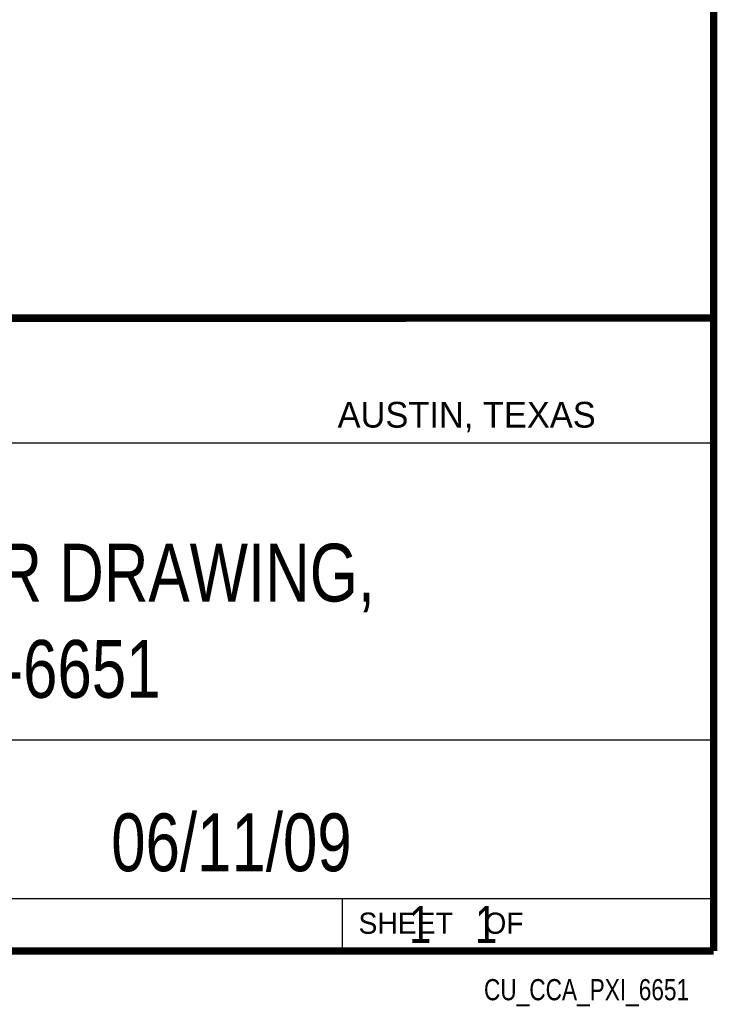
# Model space of a CAD drawing. Header units: inches. Extents: x 0.2 to 16.8, y 0.1 to 10.8.
# Tile 9 of 9: x 14.9 to 16.8, y 0.1 to 2.8. Entities that reach past the tile are written whole.
import ezdxf
from ezdxf.enums import TextEntityAlignment as Align

# ---------------------------------------------------------------- set-up
doc = ezdxf.new("R2010")
doc.units = ezdxf.units.IN
doc.header["$LTSCALE"] = 0.935
doc.header["$MEASUREMENT"] = 0
doc.layers.get('0').update_dxf_attribs({"linetype": 'CONTINUOUS'})
doc.styles.get("Standard").update_dxf_attribs({"font": 'txt', "width": 0.8})

msp = doc.modelspace()

# ---------------------------------------------------------------- linework, layer by layer
at = {"color": 2, "linetype": 'CONTINUOUS'}
for p, q in [((13.0652, 1.9695), (16.745, 1.9695)), ((16.745, 1.9695), (16.745, 0.2605)), ((13.0653, 1.6329), (16.75, 1.6329)), ((13.0652, 0.8295), (16.745, 0.8295)), ((13.0652, 0.4005), (16.745, 0.4005)), ((15.745, 0.4005), (15.745, 0.2605)), ((13.0652, 0.2605), (16.745, 0.2605)), ((15.7462, 0.2607), (16.7462, 0.2607)), ((15.7462, 0.2607), (15.7462, 0.2602)), ((15.7462, 0.2602), (16.7462, 0.2602)), ((16.7462, 0.2607), (16.7462, 0.2602))]:
    msp.add_line(p, q, dxfattribs=at)
at = {"color": 7, "linetype": 'CONTINUOUS', "const_width": 0.02}
for points in [[(16.75, 0.2586), (16.75, 10.7586)], [(11.4718, 1.9702), (16.75, 1.9707)], [(0.25, 0.2586), (16.75, 0.2586)]]:
    msp.add_lwpolyline(points, dxfattribs=at)

# ---------------------------------------------------------------- texts
at = {"color": 2, "linetype": 'CONTINUOUS'}
for s, height, p in [('AUSTIN, TEXAS', 0.069617, (15.7327, 1.6745)), ('SHEET    OF', 0.057262, (15.7892, 0.3052))]:
    msp.add_text(s, height=height, dxfattribs=at).set_placement(p)
at = {"color": 2, "linetype": 'CONTINUOUS', "width": 0.8}
msp.add_text('CU_CCA_PXI_6651', height=0.057262, dxfattribs=at).set_placement((16.6837, 0.1254), align=Align.RIGHT)
at = {"color": 7, "linetype": 'CONTINUOUS'}
for s, insert, char_height, width, attachment_point in [('CUSTOMER DRAWING,\\PPXI-6651', (14.9051, 1.3603), 0.15625, 2.125, 2), ('06/11/09 ', (15.4455, 0.6307), 0.15625, 1.125, 2), ('    1    1', (15.8075, 0.3805), 0.1, 0.8, 1)]:
    msp.add_mtext(s, dxfattribs=dict(at, insert=insert, char_height=char_height, width=width, attachment_point=attachment_point))

doc.saveas('drawing.dxf')
